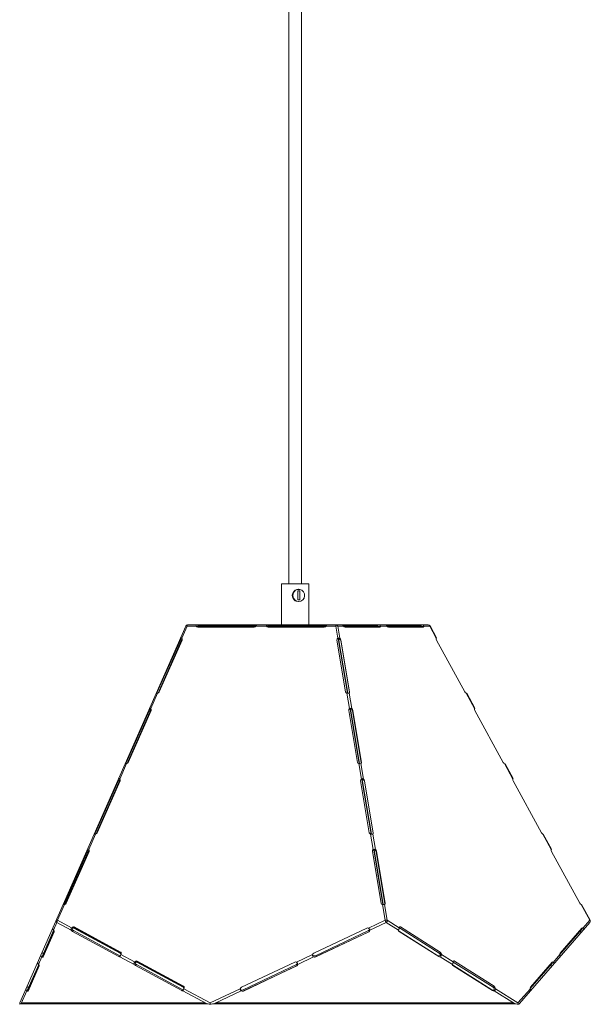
# Model space of a CAD drawing. Header units: millimetres. Extents: x -141 to 547, y -1737 to 129.
# Tile 2 of 6: x 277 to 547, y -1737 to -1271. Entities that reach past the tile are written whole.
import ezdxf

# ---------------------------------------------------------------- set-up
doc = ezdxf.new("R2010")
doc.units = ezdxf.units.MM

msp = doc.modelspace()

# ---------------------------------------------------------------- linework, layer by layer
at = {"color": 7, "linetype": 'Continuous', "lineweight": 15}
for p, q in [((404.17, -279.71), (404.17, -1538.11)), ((410.17, -1538.11), (410.17, -279.71)), ((400.67, -1538.11), (400.67, -1557.61)), ((400.67, -1538.11), (413.67, -1538.11)), ((413.67, -1557.61), (413.67, -1538.11)), ((408.38, -1545.73), (408.38, -1541.55)), ((408.38, -1541.55), (409.31, -1541.55)), ((408.84, -1540.79), (408.66, -1540.79)), ((409.31, -1541.55), (409.31, -1545.73)), ((409.31, -1545.73), (408.38, -1545.73)), ((408.66, -1546.54), (408.84, -1546.54)), ((276.75, -1736.85), (355.3, -1558.21)), ((355.93, -1558.21), (353.41, -1563.94)), ((360.29, -1558.21), (355.93, -1558.21)), ((429.35, -1557.61), (356.21, -1557.61)), ((360.39, -1558.41), (388.37, -1558.41)), ((360.46, -1558.48), (388.29, -1558.48)), ((387.66, -1558.74), (361.03, -1558.74)), ((361.6, -1557.96), (361.54, -1557.61)), ((388.23, -1557.96), (361.6, -1557.96)), ((388.23, -1557.96), (388.17, -1557.61)), ((393.58, -1558.21), (388.53, -1558.21)), ((393.68, -1558.41), (421.66, -1558.41)), ((393.75, -1558.48), (421.58, -1558.48)), ((420.94, -1558.74), (394.31, -1558.74)), ((394.89, -1557.96), (394.83, -1557.61)), ((421.52, -1557.96), (394.89, -1557.96)), ((421.52, -1557.96), (421.46, -1557.61)), ((426.36, -1558.21), (421.82, -1558.21)), ((427.32, -1563.94), (426.36, -1558.21)), ((427.38, -1558.21), (428.34, -1563.94)), ((430.08, -1558.21), (427.38, -1558.21)), ((449.92, -1557.61), (429.42, -1557.61)), ((445.71, -1557.96), (429.88, -1557.96)), ((430.23, -1558.41), (446.98, -1558.41)), ((430.3, -1558.48), (447.01, -1558.48)), ((447.22, -1558.74), (430.76, -1558.74)), ((445.71, -1557.96), (445.88, -1557.61)), ((450.65, -1558.21), (447.53, -1558.21)), ((470.16, -1557.61), (449.99, -1557.61)), ((466.28, -1557.96), (450.45, -1557.96)), ((450.81, -1558.41), (467.56, -1558.41)), ((450.87, -1558.48), (467.58, -1558.48)), ((467.79, -1558.74), (451.33, -1558.74)), ((466.28, -1557.96), (466.45, -1557.61)), ((470.9, -1558.21), (468.1, -1558.21)), ((474.02, -1563.94), (470.9, -1558.21)), ((474.09, -1563.73), (471.04, -1558.13)), ((352.64, -1565), (341.83, -1589.6)), ((353.55, -1564.16), (342.22, -1589.94)), ((342.34, -1589.87), (353.6, -1564.27)), ((353.56, -1564.82), (342.74, -1589.43)), ((352.64, -1565), (352.39, -1564.82)), ((431.06, -1589.43), (426.92, -1564.82)), ((427.55, -1564.12), (431.91, -1590.06)), ((432.06, -1590.08), (427.71, -1564.12)), ((428.73, -1565), (428.83, -1564.82)), ((432.86, -1589.6), (428.73, -1565)), ((428.83, -1564.82), (432.96, -1589.43)), ((474.09, -1563.73), (474.02, -1563.94)), ((487.54, -1589.43), (474.17, -1564.82)), ((341.94, -1590.03), (338.73, -1597.33)), ((341.83, -1589.6), (341.57, -1589.43)), ((432.93, -1597.33), (431.7, -1590.03)), ((432.72, -1590.03), (433.95, -1597.33)), ((432.86, -1589.6), (432.96, -1589.43)), ((492.17, -1597.33), (488.2, -1590.03)), ((488.2, -1590.03), (488.41, -1590.09)), ((492.23, -1597.12), (488.41, -1590.09)), ((337.96, -1598.39), (327.15, -1622.99)), ((338.87, -1597.55), (327.54, -1623.32)), ((327.66, -1623.26), (338.92, -1597.66)), ((338.88, -1598.21), (328.06, -1622.81)), ((337.96, -1598.39), (337.71, -1598.21)), ((436.66, -1622.81), (432.53, -1598.21)), ((433.16, -1597.51), (437.52, -1623.45)), ((437.67, -1623.47), (433.31, -1597.51)), ((434.33, -1598.39), (434.43, -1598.21)), ((438.47, -1622.99), (434.33, -1598.39)), ((434.43, -1598.21), (438.56, -1622.81)), ((492.23, -1597.12), (492.17, -1597.33)), ((505.68, -1622.81), (492.31, -1598.21)), ((327.26, -1623.41), (324.05, -1630.72)), ((327.15, -1622.99), (326.89, -1622.81)), ((438.53, -1630.72), (437.31, -1623.41)), ((438.33, -1623.41), (439.56, -1630.72)), ((438.47, -1622.99), (438.56, -1622.81)), ((510.31, -1630.72), (506.34, -1623.41)), ((506.34, -1623.41), (506.56, -1623.48)), ((510.38, -1630.51), (506.56, -1623.48)), ((323.28, -1631.77), (312.47, -1656.37)), ((324.19, -1630.93), (312.86, -1656.71)), ((312.98, -1656.65), (324.24, -1631.05)), ((324.2, -1631.6), (313.38, -1656.2)), ((323.28, -1631.77), (323.03, -1631.6)), ((442.27, -1656.2), (438.14, -1631.6)), ((438.77, -1630.9), (443.12, -1656.84)), ((443.28, -1656.86), (438.92, -1630.9)), ((439.94, -1631.77), (440.04, -1631.6)), ((444.07, -1656.37), (439.94, -1631.77)), ((440.04, -1631.6), (444.17, -1656.2)), ((510.38, -1630.51), (510.31, -1630.72)), ((523.83, -1656.2), (510.46, -1631.6)), ((440.23, -1638.72), (440.04, -1638.46)), ((312.58, -1656.8), (309.37, -1664.11)), ((312.47, -1656.37), (312.21, -1656.2)), ((444.14, -1664.11), (442.91, -1656.8)), ((443.94, -1656.8), (445.16, -1664.11)), ((444.07, -1656.37), (444.17, -1656.2)), ((528.46, -1664.11), (524.49, -1656.8)), ((524.49, -1656.8), (524.7, -1656.86)), ((528.52, -1663.89), (524.7, -1656.86)), ((308.6, -1665.16), (297.79, -1689.76)), ((309.51, -1664.32), (298.18, -1690.1)), ((298.3, -1690.03), (309.56, -1664.44)), ((309.52, -1664.99), (298.7, -1689.59)), ((308.6, -1665.16), (308.35, -1664.99)), ((447.88, -1689.59), (443.75, -1664.99)), ((444.38, -1664.29), (448.73, -1690.23)), ((448.89, -1690.24), (444.53, -1664.29)), ((445.55, -1665.16), (445.65, -1664.99)), ((449.68, -1689.76), (445.55, -1665.16)), ((445.65, -1664.99), (449.78, -1689.59)), ((528.52, -1663.89), (528.46, -1664.11)), ((541.97, -1689.59), (528.6, -1664.99)), ((446.38, -1676.21), (446.48, -1675.9)), ((297.9, -1690.19), (294.6, -1697.69)), ((297.79, -1689.76), (297.53, -1689.59)), ((449.78, -1697.69), (448.52, -1690.19)), ((449.54, -1690.19), (450.8, -1697.69)), ((449.68, -1689.76), (449.78, -1689.59)), ((546.71, -1697.69), (542.63, -1690.19)), ((542.63, -1690.19), (542.85, -1690.25)), ((546.85, -1697.61), (542.85, -1690.25)), ((294.27, -1698.75), (292.66, -1702.41)), ((301.05, -1702.42), (294.27, -1698.75)), ((294.6, -1697.69), (301.22, -1701.27)), ((441.96, -1701.38), (449.78, -1697.69)), ((450.3, -1698.75), (442.54, -1702.41)), ((456.1, -1702.42), (450.3, -1698.75)), ((450.8, -1697.69), (456.47, -1701.27)), ((513.36, -1737.15), (546.72, -1698.75)), ((543.5, -1701.38), (546.71, -1697.69)), ((287.46, -1714.47), (292.73, -1702.49)), ((292.77, -1702.91), (287.67, -1714.5)), ((287.75, -1715.06), (292.99, -1703.16)), ((301.38, -1701.73), (301.33, -1701.7)), ((302.15, -1702.55), (301.64, -1702.91)), ((301.64, -1702.91), (323.61, -1714.82)), ((302.15, -1702.55), (324.12, -1714.45)), ((302.73, -1701.32), (302.25, -1701.37)), ((324.22, -1713.27), (302.25, -1701.37)), ((302.49, -1700.84), (324.45, -1712.75)), ((324.7, -1713.22), (302.73, -1701.32)), ((415.93, -1713.27), (441.13, -1701.37)), ((441.91, -1702.55), (416.71, -1714.45)), ((416.82, -1715.06), (442.02, -1703.16)), ((416.9, -1715), (442.1, -1703.09)), ((442.1, -1703.09), (442.02, -1703.16)), ((442.1, -1703.09), (442.26, -1703)), ((456.12, -1702.64), (474.8, -1714.45)), ((456.35, -1702.91), (475.16, -1714.82)), ((475.36, -1713.22), (456.55, -1701.32)), ((457.07, -1700.84), (475.87, -1712.75)), ((532.56, -1713.82), (543.07, -1701.73)), ((532.64, -1713.27), (542.98, -1701.37)), ((541.89, -1703.09), (542.89, -1703.16)), ((287.12, -1715.03), (285.56, -1718.56)), ((288.01, -1713.22), (287.12, -1713.27)), ((324.12, -1714.45), (323.61, -1714.82)), ((330.86, -1718.57), (324.13, -1714.92)), ((324.7, -1713.22), (324.22, -1713.27)), ((324.61, -1713.95), (331.03, -1717.43)), ((332.54, -1717.47), (332.06, -1717.52)), ((354.03, -1729.43), (332.06, -1717.52)), ((332.3, -1717), (354.27, -1728.9)), ((354.51, -1729.37), (332.54, -1717.47)), ((381.73, -1729.43), (406.93, -1717.52)), ((407.76, -1717.53), (415.38, -1713.94)), ((415.83, -1715.03), (408.34, -1718.56)), ((415.45, -1714.47), (415.59, -1714.41)), ((415.46, -1714.2), (415.59, -1714.41)), ((416.9, -1715), (416.82, -1715.06)), ((474.8, -1714.45), (475.16, -1714.82)), ((481.62, -1718.57), (475.86, -1714.92)), ((476.5, -1713.95), (482, -1717.43)), ((500.89, -1729.37), (482.08, -1717.47)), ((482.59, -1717), (501.4, -1728.9)), ((518.61, -1729.43), (528.95, -1717.52)), ((529.47, -1717.53), (532.59, -1713.94)), ((280.36, -1730.63), (285.63, -1718.65)), ((285.67, -1719.07), (280.57, -1730.65)), ((280.65, -1731.21), (285.89, -1719.31)), ((331.2, -1717.88), (331.15, -1717.85)), ((331.97, -1718.7), (331.45, -1719.07)), ((331.45, -1719.07), (353.42, -1730.97)), ((331.97, -1718.7), (353.93, -1730.61)), ((407.71, -1718.7), (382.51, -1730.61)), ((382.61, -1731.21), (407.81, -1719.31)), ((382.7, -1731.15), (407.9, -1719.25)), ((407.9, -1719.25), (407.81, -1719.31)), ((407.9, -1719.25), (408.05, -1719.16)), ((481.65, -1718.79), (500.32, -1730.61)), ((481.88, -1719.07), (500.69, -1730.97)), ((518.53, -1729.98), (529.04, -1717.88)), ((527.85, -1719.25), (528.86, -1719.31)), ((280.01, -1731.18), (277.39, -1737.15)), ((280.91, -1729.37), (280.01, -1729.43)), ((353.93, -1730.61), (353.42, -1730.97)), ((365.14, -1737.15), (353.94, -1731.08)), ((354.51, -1729.37), (354.03, -1729.43)), ((354.42, -1730.1), (366.87, -1736.85)), ((366.87, -1736.85), (381.17, -1730.09)), ((381.63, -1731.18), (368.99, -1737.15)), ((381.25, -1730.63), (381.39, -1730.56)), ((381.26, -1730.36), (381.39, -1730.56)), ((382.7, -1731.15), (382.61, -1731.21)), ((500.32, -1730.61), (500.69, -1730.97)), ((510.98, -1737.15), (501.39, -1731.08)), ((502.03, -1730.1), (512.69, -1736.85)), ((512.69, -1736.85), (518.56, -1730.09)), ((277.97, -1736.87), (276.65, -1737.5)), ((277.25, -1737.21), (365.39, -1737.21)), ((277.97, -1736.87), (364.17, -1736.87)), ((364.17, -1736.87), (365.14, -1737.15)), ((368.66, -1737.21), (511.27, -1737.21)), ((368.99, -1737.15), (370.33, -1736.87)), ((370.33, -1736.87), (509.79, -1736.87)), ((509.79, -1736.87), (510.98, -1737.15))]:
    msp.add_line(p, q, dxfattribs=at)
at = {"color": 8, "linetype": 'Continuous', "lineweight": 15}
for p, q in [((470.9, -1558.21), (471.04, -1558.13)), ((546.71, -1697.69), (546.85, -1697.61)), ((292.94, -1702.82), (292.77, -1702.91)), ((456.17, -1702.73), (456.35, -1702.91)), ((285.84, -1718.98), (285.67, -1719.07)), ((481.7, -1718.89), (481.88, -1719.07))]:
    msp.add_line(p, q, dxfattribs=at)
at = {"color": 7, "linetype": 'Continuous', "lineweight": 15, "flags": 128}
for points in [[(408.84, -1546.54), (409.85, -1546.35), (410.73, -1545.79), (411.35, -1544.95), (411.63, -1543.93), (411.53, -1542.88), (411.08, -1541.93), (410.31, -1541.22), (409.36, -1540.84), (408.33, -1540.84), (407.37, -1541.22), (406.61, -1541.93), (406.15, -1542.88), (406.05, -1543.93), (406.34, -1544.95), (406.96, -1545.79), (407.83, -1546.35), (408.84, -1546.54)], [(355.93, -1558.21), (355.81, -1558.17), (355.69, -1558.15), (355.59, -1558.14), (355.5, -1558.13), (355.42, -1558.14), (355.36, -1558.15), (355.32, -1558.17), (355.3, -1558.21)], [(355.93, -1558.21), (355.95, -1558.08), (355.98, -1557.96), (356.01, -1557.86), (356.04, -1557.77), (356.08, -1557.7), (356.12, -1557.65), (356.17, -1557.62), (356.21, -1557.61)], [(360.59, -1557.61), (360.41, -1557.64), (360.28, -1557.75), (360.23, -1557.9), (360.25, -1558.08), (360.29, -1558.21)], [(388.53, -1558.21), (388.68, -1557.98), (388.78, -1557.79), (388.83, -1557.67), (388.82, -1557.62), (388.8, -1557.61)], [(393.88, -1557.61), (393.69, -1557.64), (393.56, -1557.75), (393.52, -1557.9), (393.54, -1558.08), (393.58, -1558.21)], [(421.82, -1558.21), (421.96, -1557.98), (422.07, -1557.79), (422.12, -1557.67), (422.11, -1557.62), (422.09, -1557.61)], [(426.36, -1558.21), (426.38, -1558.08), (426.4, -1557.96), (426.43, -1557.86), (426.47, -1557.77), (426.51, -1557.7), (426.55, -1557.65), (426.59, -1557.62), (426.64, -1557.61)], [(447.53, -1558.21), (447.52, -1558.39), (447.48, -1558.53), (447.42, -1558.64), (447.33, -1558.71), (447.22, -1558.74)], [(468.1, -1558.21), (468.09, -1558.39), (468.06, -1558.53), (467.99, -1558.64), (467.9, -1558.71), (467.79, -1558.74)], [(353.41, -1563.94), (353.28, -1563.83), (353.15, -1563.75), (353.04, -1563.73), (352.93, -1563.75), (352.84, -1563.83), (352.77, -1563.94)], [(341.31, -1590.03), (341.31, -1590.06), (341.36, -1590.08), (341.45, -1590.09), (341.58, -1590.08), (341.74, -1590.06), (341.94, -1590.03)], [(338.73, -1597.33), (338.6, -1597.21), (338.48, -1597.14), (338.36, -1597.12), (338.25, -1597.14), (338.16, -1597.21), (338.09, -1597.33)], [(326.63, -1623.41), (326.63, -1623.45), (326.68, -1623.47), (326.77, -1623.48), (326.9, -1623.47), (327.06, -1623.45), (327.26, -1623.41)], [(324.05, -1630.72), (323.92, -1630.6), (323.8, -1630.53), (323.68, -1630.51), (323.57, -1630.53), (323.48, -1630.6), (323.41, -1630.72)], [(311.95, -1656.8), (311.95, -1656.84), (312, -1656.86), (312.09, -1656.86), (312.22, -1656.86), (312.38, -1656.84), (312.58, -1656.8)], [(309.37, -1664.11), (309.24, -1663.99), (309.12, -1663.92), (309, -1663.89), (308.89, -1663.92), (308.8, -1663.99), (308.73, -1664.11)], [(297.27, -1690.19), (297.27, -1690.22), (297.32, -1690.25), (297.41, -1690.25), (297.54, -1690.25), (297.7, -1690.22), (297.9, -1690.19)], [(294.6, -1697.69), (294.48, -1697.65), (294.37, -1697.63), (294.26, -1697.62), (294.17, -1697.61), (294.1, -1697.62), (294.04, -1697.63), (293.99, -1697.65), (293.97, -1697.69)], [(302.25, -1701.37), (302.1, -1701.31), (302, -1701.29)], [(456.47, -1701.27), (456.53, -1701.08), (456.61, -1700.94), (456.71, -1700.84), (456.82, -1700.79), (456.94, -1700.79), (457.07, -1700.84)], [(542.87, -1701.5), (542.94, -1701.57), (543.07, -1701.73)], [(543.54, -1702.41), (543.7, -1702.16), (543.77, -1701.89), (543.74, -1701.66), (543.64, -1701.5), (543.5, -1701.38)], [(324.45, -1712.75), (324.58, -1712.85), (324.68, -1713), (324.73, -1713.2), (324.73, -1713.42), (324.69, -1713.68), (324.61, -1713.95)], [(287.12, -1715.03), (287.3, -1715.11), (287.47, -1715.15), (287.6, -1715.16), (287.7, -1715.13), (287.75, -1715.06)], [(287.46, -1714.47), (287.66, -1714.63), (287.75, -1714.7)], [(332.06, -1717.52), (331.91, -1717.46), (331.81, -1717.44)], [(482, -1717.43), (482.06, -1717.24), (482.14, -1717.09), (482.24, -1716.99), (482.35, -1716.94), (482.47, -1716.94), (482.59, -1717)], [(528.83, -1717.65), (528.91, -1717.73), (529.04, -1717.88)], [(529.51, -1718.56), (529.67, -1718.31), (529.74, -1718.04), (529.71, -1717.82), (529.61, -1717.65), (529.47, -1717.53)], [(280.01, -1731.18), (280.2, -1731.26), (280.36, -1731.3), (280.5, -1731.31), (280.59, -1731.28), (280.65, -1731.21)], [(280.36, -1730.63), (280.55, -1730.79), (280.65, -1730.86)], [(354.27, -1728.9), (354.4, -1729.01), (354.49, -1729.16), (354.54, -1729.35), (354.54, -1729.58), (354.5, -1729.83), (354.42, -1730.1)]]:
    msp.add_lwpolyline(points, dxfattribs=at)
at = {"color": 7, "linetype": 'Continuous', "lineweight": 15}
for centre, radius, start, end in [((408.63, -1543.67), 2.88, 89.4099, 270.5901), ((356.21, -1558.61), 1, 90, 156.266), ((361.04, -1557.94), 0.791, 199.4121, 269.1186), ((361.53, -1559.53), 1.57, 87.1996, 134.5519), ((361.91, -1558.64), 1.37, 170.3126, 173.329), ((387.6, -1557.65), 1.09, 272.9668, 329.1145), ((388.26, -1559.26), 1.3, 72.0181, 91.0796), ((394.33, -1557.94), 0.791, 199.4121, 269.1186), ((394.81, -1559.53), 1.57, 87.1996, 134.5519), ((395.2, -1558.64), 1.37, 170.3126, 173.329), ((420.89, -1557.65), 1.09, 272.9668, 329.1145), ((421.54, -1559.26), 1.3, 72.0181, 91.0796), ((426.87, -1559.89), 1.76, 73.0488, 106.9512), ((426.59, -1558.43), 0.824, 15.8297, 86.3773), ((428.95, -1558.84), 1.3, 29.3289, 71.9915), ((431, -1557.71), 1.05, 208.1209, 256.6851), ((445.44, -1560.51), 2.57, 54.9956, 83.8487), ((446.85, -1558.29), 0.68, 6.6021, 96.4748), ((444.56, -1559.32), 2.59, 18.9857, 20.6696), ((446.38, -1559.39), 1.1, 36.5666, 55.2974), ((449.52, -1558.84), 1.3, 29.3289, 71.9915), ((451.58, -1557.71), 1.05, 208.1209, 256.6851), ((466.01, -1560.51), 2.57, 54.9956, 83.8487), ((467.43, -1558.29), 0.68, 6.6021, 96.4748), ((465.13, -1559.32), 2.59, 18.9857, 20.6696), ((466.95, -1559.39), 1.1, 36.5666, 55.2974), ((470.16, -1558.61), 1, 28.5228, 90), ((470.11, -1558.43), 0.824, 15.8297, 86.3773), ((354.01, -1565.51), 1.46, 109.0094, 159.5414), ((352.82, -1564.5), 0.805, 336.2408, 43.7696), ((427.91, -1564.74), 0.991, 126.6899, 185.0304), ((427.59, -1564.92), 0.804, 92.4444, 139.8249), ((427.83, -1564.47), 0.732, 45.6629, 134.3371), ((428.05, -1565.58), 1.54, 105.1727, 108.6348), ((427.29, -1565), 0.974, 64.547, 68.5548), ((427.63, -1565.24), 1.12, 12.4484, 86.3778), ((427.17, -1565.16), 1.69, 11.4672, 46.0409), ((475.19, -1564.21), 1.2, 167.3419, 211.1404), ((342.91, -1590.11), 1.2, 154.5591, 177.6619), ((341.76, -1588.94), 1.1, 279.5132, 333.7462), ((431.8, -1589.27), 0.766, 191.954, 262.0962), ((432.21, -1588.05), 2.04, 255.4982, 284.5018), ((432.49, -1589.59), 0.495, 298.0591, 19.1697), ((432.11, -1589.73), 0.76, 342.9111, 10.0769), ((488.63, -1588.89), 1.22, 206.3301, 249.2788), ((339.33, -1598.9), 1.46, 109.0094, 159.5414), ((338.14, -1597.89), 0.805, 336.2408, 43.7696), ((433.52, -1598.13), 0.991, 126.6899, 185.0304), ((433.19, -1598.31), 0.804, 92.4444, 139.8249), ((433.44, -1597.85), 0.732, 45.6629, 134.3371), ((433.65, -1598.97), 1.54, 105.1727, 108.6348), ((432.89, -1598.39), 0.974, 64.547, 68.5548), ((433.24, -1598.63), 1.12, 12.4484, 86.3778), ((432.77, -1598.55), 1.69, 11.4672, 46.0409), ((493.34, -1597.59), 1.2, 167.3419, 211.1404), ((328.23, -1623.5), 1.2, 154.5591, 177.6619), ((327.08, -1622.33), 1.1, 279.5132, 333.7462), ((437.41, -1622.66), 0.766, 191.954, 262.0962), ((437.82, -1621.44), 2.04, 255.4982, 284.5018), ((438.1, -1622.98), 0.495, 298.0591, 19.1697), ((437.72, -1623.12), 0.76, 342.9111, 10.0769), ((506.77, -1622.27), 1.22, 206.3301, 249.2788), ((324.65, -1632.28), 1.46, 109.0094, 159.5414), ((323.46, -1631.28), 0.805, 336.2408, 43.7696), ((439.12, -1631.51), 0.991, 126.6899, 185.0304), ((438.8, -1631.7), 0.804, 92.4444, 139.8249), ((439.04, -1631.24), 0.732, 45.6629, 134.3371), ((439.26, -1632.36), 1.54, 105.1727, 108.6348), ((438.5, -1631.78), 0.974, 64.547, 68.5548), ((438.85, -1632.01), 1.12, 12.4484, 86.3778), ((438.38, -1631.94), 1.69, 11.4672, 46.0409), ((511.48, -1630.98), 1.2, 167.3419, 211.1404), ((313.55, -1656.89), 1.2, 154.5591, 177.6619), ((312.4, -1655.71), 1.1, 279.5132, 333.7462), ((443.02, -1656.04), 0.766, 191.954, 262.0962), ((443.43, -1654.82), 2.04, 255.4982, 284.5018), ((443.7, -1656.36), 0.495, 298.0591, 19.1697), ((443.33, -1656.51), 0.76, 342.9111, 10.0769), ((524.92, -1655.66), 1.22, 206.3301, 249.2788), ((309.97, -1665.67), 1.46, 109.0094, 159.5414), ((308.78, -1664.66), 0.805, 336.2408, 43.7696), ((444.73, -1664.9), 0.991, 126.6899, 185.0304), ((444.41, -1665.09), 0.804, 92.4444, 139.8249), ((444.65, -1664.63), 0.732, 45.6629, 134.3371), ((444.87, -1665.75), 1.54, 105.1727, 108.6348), ((444.11, -1665.16), 0.974, 64.547, 68.5548), ((444.46, -1665.4), 1.12, 12.4484, 86.3778), ((443.99, -1665.32), 1.69, 11.4672, 46.0409), ((529.63, -1664.37), 1.2, 167.3419, 211.1404), ((298.87, -1690.28), 1.2, 154.5591, 177.6619), ((297.72, -1689.1), 1.1, 279.5132, 333.7462), ((448.63, -1689.43), 0.766, 191.954, 262.0962), ((449.03, -1688.21), 2.04, 255.4982, 284.5018), ((449.31, -1689.75), 0.495, 298.0591, 19.1697), ((448.93, -1689.9), 0.76, 342.9111, 10.0769), ((543.07, -1689.05), 1.22, 206.3301, 249.2788), ((294.81, -1698.02), 0.906, 158.6407, 233.4827), ((295.91, -1698.67), 1.63, 142.9837, 182.5949), ((450.29, -1699.37), 1.76, 73.0488, 106.9512), ((458.11, -1694.28), 9, 202.2491, 209.7475), ((449.32, -1697.63), 1.48, 311.0253, 357.7531), ((546.03, -1698.23), 0.863, 322.9474, 38.5997), ((545.97, -1698.09), 1, 319.0151, 28.5228), ((293.43, -1701.61), 1.1, 168.0624, 226.3326), ((292.01, -1703.14), 0.981, 358.8867, 48.0128), ((292.18, -1702.78), 0.605, 347.3307, 37.0636), ((301.65, -1701.92), 0.777, 123.3046, 219.2049), ((302.66, -1701.1), 2.08, 219.2514, 240.648), ((302.19, -1702.05), 1.24, 76.1315, 141.4064), ((304.27, -1703.04), 3.23, 137.0081, 155.4254), ((303.14, -1700.78), 2.03, 207.01, 240.9555), ((302.32, -1702.37), 1.13, 68.529, 145.3235), ((441.54, -1702.21), 0.934, 62.847, 115.6363), ((441.57, -1701.69), 0.927, 291.3382, 359.2371), ((441.46, -1702.34), 1.09, 356.5758, 62.3575), ((441.65, -1702.34), 0.897, 294.2139, 355.5003), ((460.35, -1704.05), 4.57, 144.271, 158.9486), ((456.63, -1702.46), 0.532, 175.6459, 239.2196), ((507.86, -1718.88), 54.32, 161.0857, 162.353), ((543.23, -1701.68), 0.403, 48.7396, 128.8294), ((472.78, -1714.01), 3.19, 352.8321, 26.4158), ((474.56, -1714.2), 1.96, 7.2594, 47.6838), ((287.49, -1714.34), 0.778, 148.5486, 241.4063), ((288.07, -1713.53), 1.05, 236.5261, 265.3163), ((324, -1714.23), 0.703, 236.0063, 280.8355), ((324.64, -1713.54), 1.05, 240.2586, 257.4151), ((322.36, -1713.49), 2.29, 322.8019, 348.6117), ((323.85, -1713.91), 0.739, 358.2552, 60.3761), ((331.46, -1718.08), 0.777, 123.3046, 219.2049), ((332, -1718.2), 1.24, 76.1315, 141.4064), ((334.08, -1719.19), 3.23, 137.0081, 155.4254), ((332.13, -1718.52), 1.13, 68.529, 145.3235), ((407.33, -1718.36), 0.934, 62.847, 115.6363), ((416.27, -1714.21), 0.93, 163.1951, 241.8542), ((416.39, -1714.21), 1.05, 115.7632, 164.63), ((416.48, -1714.18), 1.07, 126.0945, 196.0122), ((416.44, -1714), 1.1, 205.5374, 294.8683), ((416.19, -1713.48), 1.1, 237.1815, 298.2589), ((416.35, -1714.05), 1.11, 241.5487, 294.6295), ((475.33, -1713.37), 1.2, 243.877, 300.5872), ((475.66, -1713.94), 1.01, 240.6703, 281.8143), ((474.38, -1714.54), 1.65, 15.6157, 53.4457), ((475.74, -1714.15), 0.781, 278.5802, 15.0851), ((533.39, -1735.04), 54.32, 161.0857, 162.353), ((529.2, -1717.84), 0.403, 48.7396, 128.8294), ((533.28, -1713.65), 0.748, 149.2212, 202.1651), ((531.4, -1714.47), 1.31, 334.7418, 23.9729), ((286.32, -1717.76), 1.1, 168.0624, 226.3326), ((284.91, -1719.29), 0.981, 358.8867, 48.0128), ((285.07, -1718.93), 0.605, 347.3307, 37.0636), ((332.47, -1717.25), 2.08, 219.2514, 240.648), ((332.95, -1716.93), 2.03, 207.01, 240.9555), ((407.37, -1717.84), 0.927, 291.3382, 359.2371), ((407.26, -1718.5), 1.09, 356.5758, 62.3575), ((407.45, -1718.49), 0.897, 294.2139, 355.5003), ((485.88, -1720.2), 4.57, 144.271, 158.9486), ((482.15, -1718.61), 0.532, 175.6459, 239.2196), ((280.39, -1730.5), 0.778, 148.5486, 241.4063), ((280.97, -1729.69), 1.05, 236.5261, 265.3163), ((353.81, -1730.39), 0.703, 236.0063, 280.8355), ((354.45, -1729.7), 1.05, 240.2586, 257.4151), ((352.17, -1729.65), 2.29, 322.8019, 348.6117), ((353.66, -1730.07), 0.739, 358.2552, 60.3761), ((382.06, -1730.36), 0.93, 163.1951, 241.8542), ((382.18, -1730.37), 1.05, 115.7632, 164.63), ((382.28, -1730.33), 1.07, 126.0945, 196.0122), ((382.24, -1730.15), 1.1, 205.5374, 294.8683), ((381.98, -1729.64), 1.1, 237.1815, 298.2589), ((382.15, -1730.21), 1.11, 241.5487, 294.6295), ((500.85, -1729.53), 1.2, 243.877, 300.5872), ((501.18, -1730.09), 1.01, 240.6703, 281.8143), ((499.91, -1730.7), 1.65, 15.6157, 53.4457), ((498.3, -1730.16), 3.19, 352.8321, 26.4158), ((501.27, -1730.31), 0.781, 278.5802, 15.0851), ((500.08, -1730.35), 1.96, 7.2594, 47.6838), ((519.25, -1729.81), 0.748, 149.2212, 202.1651), ((517.36, -1730.62), 1.31, 334.7418, 23.9729), ((277.88, -1737.35), 1.23, 156.0463, 186.9166), ((368.58, -1724.72), 12.89, 254.5156, 262.2214), ((370.64, -1737.35), 3.8, 172.4479, 182.252), ((363.8, -1712), 25.68, 276.7898, 281.6543), ((516.5, -1713.7), 24.09, 256.7602, 261.085), ((511.27, -1737.35), 1.5, 354.2933, 19.5251), ((512.41, -1736.22), 1.33, 285.4083, 315.484)]:
    msp.add_arc(centre, radius, start, end, dxfattribs=at)

doc.saveas('drawing.dxf')
